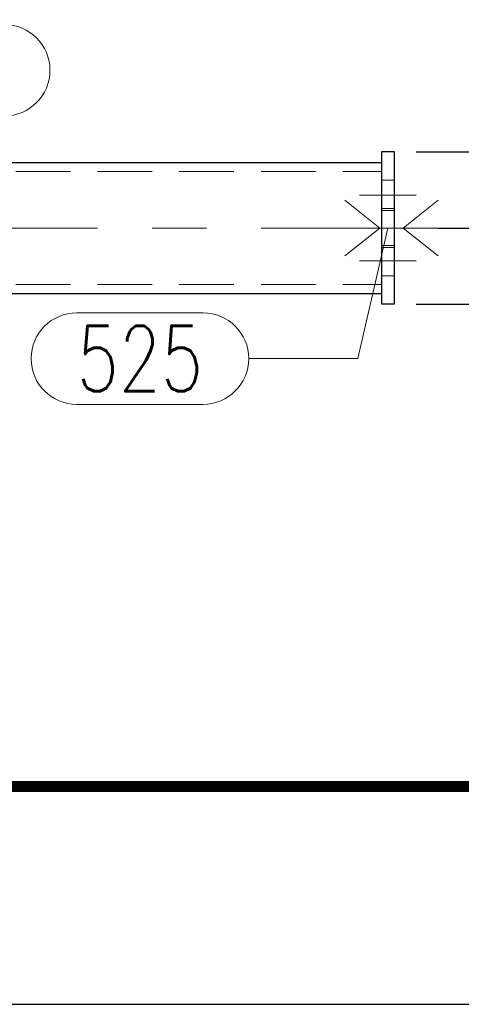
# Model space of a CAD drawing. Header units: millimetres. Extents: x -870 to -358, y 12812 to 13184.
# Tile 11 of 32: x -729 to -709, y 12812 to 12857. Entities that reach past the tile are written whole.
import ezdxf

# ---------------------------------------------------------------- set-up
doc = ezdxf.new("R2010")
doc.units = ezdxf.units.MM
doc.header["$LTSCALE"] = 10
doc.linetypes.add('HIDDEN', pattern=[0.375, 0.25, -0.125])
doc.linetypes.add('MITTE', pattern=[2, 1.25, -0.25, 0.25, -0.25])
doc.layers.get('Defpoints').update_dxf_attribs({"color": 1})
doc.layers.add('_FORMATKA', color=8, linetype='Continuous', plot=False)
for name, color, linetype, lineweight in [('_RAMKA', 7, 'Continuous', 35), ('PS_Bolt', 4, 'Continuous', 13), ('PS_DIM', 4, 'Continuous', 13), ('PS_Hidden', 2, 'HIDDEN', 9), ('PS_Mid', 5, 'MITTE', 15), ('PS_Plate', 35, 'Continuous', 30), ('PS_Pos', 1, 'Continuous', 15), ('PS_Shape', 161, 'Continuous', 30), ('PS_SOLID', 7, 'Continuous', 30)]:
    doc.layers.add(name, color=color, linetype=linetype, lineweight=lineweight)
doc.styles.add('simplex', font='simplex.shx', dxfattribs={"width": 0.75})
doc.dimstyles.new('1_10_PRZ', dxfattribs={"dimtxt": 2, "dimasz": 1, "dimexe": 2, "dimexo": 5, "dimgap": 1, "dimtad": 1, "dimdec": 0, "dimlfac": 10, "dimtxsty": 'simplex', "dimblk": 'dimznak', "dimcen": 2, "dimse1": 1, "dimse2": 1, "dimclrt": 3, "dimadec": 1, "dimazin": 0, "dimtfac": 1, "dimtdec": 0, "dimtix": 1, "dimtmove": 2, "dimatfit": 3, "dimldrblk": 'dim-grot', "dimfxl": 1, "dimarcsym": 0})
doc.dimstyles.new('1_10_SC', dxfattribs={"dimtxt": 2, "dimasz": 1, "dimexe": 1, "dimexo": 1, "dimgap": 1, "dimtad": 1, "dimdec": 0, "dimlfac": 10, "dimtxsty": 'simplex', "dimblk": 'dimznak', "dimcen": 2, "dimclrd": 256, "dimclre": 256, "dimclrt": 3, "dimadec": 1, "dimazin": 0, "dimtfac": 1, "dimtdec": 0, "dimtix": 1, "dimtmove": 2, "dimatfit": 3, "dimldrblk": 'dim-grot', "dimfxl": 1, "dimarcsym": 0})

# ---------------------------------------------------------------- blocks, each defined once
blk = doc.blocks.new('dimznak')
at = {"color": 0}
for points in [[(0, 2), (0, -2)], [(-2, 0), (2, 0)]]:
    blk.add_lwpolyline(points, dxfattribs=at)
at = {"color": 2}
blk.add_lwpolyline([(1, 1), (-1, -1)], dxfattribs=at)
blk = doc.blocks.new('*D84')
at = {"layer": 'Defpoints', "color": 0, "transparency": 16777216}
for p in [(-711.575, 12850.743), (-710.575, 12847.243), (-703.575, 12847.243)]:
    blk.add_point(p, dxfattribs=at)
at = {"layer": 'PS_DIM', "lineweight": -2, "transparency": 16777216}
for p, q in [((-703.575, 12851.743), (-703.575, 12852.743)), ((-710.575, 12850.743), (-702.575, 12850.743)), ((-703.575, 12850.743), (-703.575, 12847.243)), ((-709.575, 12847.243), (-702.575, 12847.243)), ((-703.575, 12846.243), (-703.575, 12845.243))]:
    blk.add_line(p, q, dxfattribs=at)
for p, rotation in [((-703.575, 12850.743), 270), ((-703.575, 12847.243), 90)]:
    blk.add_blockref('dimznak', p, dxfattribs=dict(at, rotation=rotation))
at = {"layer": 'PS_DIM', "color": 3, "transparency": 16777216, "insert": (-705.575, 12848.993), "char_height": 2, "attachment_point": 5, "rotation": 90, "style": 'simplex'}
blk.add_mtext('35', dxfattribs=at)
blk = doc.blocks.new('dim-grot')
blk.add_hatch(color=256).paths.add_polyline_path([(0, 0), (-2, 0.5), (-2, -0.5)])
blk.add_lwpolyline([(0, 0), (-2, 0.5), (-2, -0.5), (0, 0)])
blk = doc.blocks.new('*D85')
at = {"layer": 'Defpoints', "color": 0, "transparency": 16777216}
for p in [(-710.575, 12847.243), (-711.575, 12843.743), (-703.575, 12843.743)]:
    blk.add_point(p, dxfattribs=at)
at = {"layer": 'PS_DIM', "lineweight": -2, "transparency": 16777216}
for p, q in [((-703.575, 12848.243), (-703.575, 12849.243)), ((-709.575, 12847.243), (-702.575, 12847.243)), ((-703.575, 12847.243), (-703.575, 12843.743)), ((-710.575, 12843.743), (-702.575, 12843.743)), ((-703.575, 12842.743), (-703.575, 12841.743))]:
    blk.add_line(p, q, dxfattribs=at)
for p, rotation in [((-703.575, 12847.243), 270), ((-703.575, 12843.743), 90)]:
    blk.add_blockref('dimznak', p, dxfattribs=dict(at, rotation=rotation))
at = {"layer": 'PS_DIM', "color": 3, "transparency": 16777216, "insert": (-705.575, 12845.493), "char_height": 2, "attachment_point": 5, "rotation": 90, "style": 'simplex'}
blk.add_mtext('35', dxfattribs=at)
blk = doc.blocks.new('*D86')
at = {"layer": 'Defpoints', "color": 0, "transparency": 16777216}
for p in [(-712.175, 12844.243), (-698.253, 12844.243), (-712.175, 12843.743)]:
    blk.add_point(p, dxfattribs=at)
at = {"layer": 'PS_DIM', "color": 0, "lineweight": -2, "transparency": 16777216}
for p, q in [((-698.253, 12845.243), (-698.253, 12846.243)), ((-698.253, 12843.743), (-698.253, 12844.243)), ((-698.253, 12842.743), (-698.253, 12841.743))]:
    blk.add_line(p, q, dxfattribs=at)
for p, rotation in [((-698.253, 12844.243), 270), ((-698.253, 12843.743), 90)]:
    blk.add_blockref('dimznak', p, dxfattribs=dict(at, rotation=rotation))
at = {"layer": 'PS_DIM', "color": 3, "transparency": 16777216, "insert": (-700.253, 12842.329), "char_height": 2, "attachment_point": 5, "rotation": 90, "style": 'simplex'}
blk.add_mtext('5', dxfattribs=at)
blk = doc.blocks.new('*D87')
at = {"layer": 'Defpoints', "color": 0, "transparency": 16777216}
for p in [(-712.175, 12850.243), (-698.253, 12850.243), (-712.175, 12844.243)]:
    blk.add_point(p, dxfattribs=at)
at = {"layer": 'PS_DIM', "color": 0, "lineweight": -2, "transparency": 16777216}
blk.add_line((-698.253, 12845.243), (-698.253, 12849.243), dxfattribs=at)
for p, rotation in [((-698.253, 12850.243), 90), ((-698.253, 12844.243), 270)]:
    blk.add_blockref('dimznak', p, dxfattribs=dict(at, rotation=rotation))
at = {"layer": 'PS_DIM', "color": 3, "transparency": 16777216, "insert": (-700.253, 12847.243), "char_height": 2, "attachment_point": 5, "rotation": 90, "style": 'simplex'}
blk.add_mtext('60', dxfattribs=at)
blk = doc.blocks.new('*D88')
at = {"layer": 'Defpoints', "color": 0, "transparency": 16777216}
for p in [(-712.175, 12850.743), (-698.253, 12850.743), (-712.175, 12850.243)]:
    blk.add_point(p, dxfattribs=at)
at = {"layer": 'PS_DIM', "color": 0, "lineweight": -2, "transparency": 16777216}
for p, q in [((-698.253, 12851.743), (-698.253, 12852.743)), ((-698.253, 12850.243), (-698.253, 12850.743)), ((-698.253, 12849.243), (-698.253, 12848.243))]:
    blk.add_line(p, q, dxfattribs=at)
for p, rotation in [((-698.253, 12850.743), 270), ((-698.253, 12850.243), 90)]:
    blk.add_blockref('dimznak', p, dxfattribs=dict(at, rotation=rotation))
at = {"layer": 'PS_DIM', "color": 3, "transparency": 16777216, "insert": (-700.253, 12852.352), "char_height": 2, "attachment_point": 5, "rotation": 90, "style": 'simplex'}
blk.add_mtext('5', dxfattribs=at)
blk = doc.blocks.new('*U131')
at = {"layer": '_FORMATKA', "lineweight": -3}
blk.add_lwpolyline([(-500, 0), (0, 0), (0, 297), (-500, 297)], close=True, dxfattribs=at)
at = {"layer": '_RAMKA', "lineweight": -3, "const_width": 0.5}
blk.add_lwpolyline([(-470, 10), (-10, 10), (-10, 287), (-470, 287)], close=True, dxfattribs=at)
blk = doc.blocks.new('*X177')
at = {"color": 3, "linetype": 'Continuous'}
for p, q in [((-713.85, 12848.523), (-712.25, 12847.243)), ((-709.575, 12848.523), (-711.175, 12847.243)), ((-712.25, 12847.243), (-713.85, 12845.963)), ((-709.575, 12847.243), (-713.85, 12847.243)), ((-711.175, 12847.243), (-709.575, 12845.963))]:
    blk.add_line(p, q, dxfattribs=at)
blk = doc.blocks.new('*X178')
at = {"color": 3, "linetype": 'Continuous'}
for p, q in [((-713.85, 12848.523), (-712.25, 12847.243)), ((-709.575, 12848.523), (-711.175, 12847.243)), ((-712.25, 12847.243), (-713.85, 12845.963)), ((-709.575, 12847.243), (-713.85, 12847.243)), ((-711.175, 12847.243), (-709.575, 12845.963))]:
    blk.add_line(p, q, dxfattribs=at)
blk = doc.blocks.new('*X184')
at = {"layer": 'PS_Hidden', "color": 2, "linetype": 'HIDDEN'}
for p, q in [((-711.575, 12849.443), (-712.175, 12849.443)), ((-712.175, 12848.143), (-711.575, 12848.143)), ((-711.575, 12848.043), (-712.175, 12848.043)), ((-711.575, 12846.443), (-712.175, 12846.443)), ((-712.175, 12846.343), (-711.575, 12846.343)), ((-711.575, 12845.043), (-712.175, 12845.043))]:
    blk.add_line(p, q, dxfattribs=at)
at = {"layer": 'PS_Mid', "color": 5, "linetype": 'MITTE'}
for p, q in [((-713.175, 12848.743), (-710.575, 12848.743)), ((-710.575, 12847.243), (-713.175, 12847.243)), ((-710.575, 12847.243), (-713.175, 12847.243)), ((-713.175, 12845.743), (-710.575, 12845.743))]:
    blk.add_line(p, q, dxfattribs=at)
at = {"layer": 'PS_SOLID', "color": 7, "linetype": 'Continuous'}
for p, q in [((-712.175, 12850.743), (-712.175, 12843.743)), ((-711.575, 12850.743), (-712.175, 12850.743)), ((-711.575, 12843.743), (-711.575, 12850.743)), ((-711.575, 12843.743), (-712.175, 12843.743))]:
    blk.add_line(p, q, dxfattribs=at)
blk = doc.blocks.new('*X186')
at = {"color": 1}
for p, q in [((-735.265, 12856.582), (-729.48, 12856.582)), ((-743.751, 12847.643), (-742.365, 12854.482)), ((-742.365, 12854.482), (-737.365, 12854.482)), ((-735.265, 12852.382), (-729.48, 12852.382))]:
    blk.add_line(p, q, dxfattribs=at)
for centre, start, end in [((-735.265, 12854.482), 90, 270), ((-729.48, 12854.482), 270, 90)]:
    blk.add_arc(centre, 2.1, start, end, dxfattribs=at)
at = {"color": 30, "style": 'simplex', "width": 0.75}
blk.add_text('525', height=3, dxfattribs=at).set_placement((-735.265, 12852.982))
blk = doc.blocks.new('*X187')
at = {"color": 1}
for p, q in [((-711.875, 12847.243), (-713.26, 12841.249)), ((-726.145, 12843.349), (-720.36, 12843.349)), ((-718.26, 12841.249), (-713.26, 12841.249)), ((-726.145, 12839.149), (-720.36, 12839.149))]:
    blk.add_line(p, q, dxfattribs=at)
for centre, start, end in [((-726.145, 12841.249), 90, 270), ((-720.36, 12841.249), 270, 90)]:
    blk.add_arc(centre, 2.1, start, end, dxfattribs=at)
at = {"color": 30, "style": 'simplex', "width": 0.75}
blk.add_text('525', height=3, dxfattribs=at).set_placement((-726.145, 12839.749))
blk = doc.blocks.new('*X256')
at = {"layer": 'PS_Hidden', "color": 2, "linetype": 'HIDDEN'}
for p, q in [((-777.695, 12849.843), (-712.175, 12849.843)), ((-711.575, 12849.443), (-712.175, 12849.443)), ((-712.175, 12848.143), (-711.575, 12848.143)), ((-711.575, 12848.043), (-712.175, 12848.043)), ((-711.575, 12846.443), (-712.175, 12846.443)), ((-712.175, 12846.343), (-711.575, 12846.343)), ((-711.575, 12845.043), (-712.175, 12845.043)), ((-777.695, 12844.643), (-712.175, 12844.643))]:
    blk.add_line(p, q, dxfattribs=at)
at = {"layer": 'PS_Mid', "color": 5, "linetype": 'MITTE'}
for p, q in [((-713.175, 12848.743), (-710.575, 12848.743)), ((-777.695, 12847.243), (-707.175, 12847.243)), ((-710.575, 12847.243), (-713.175, 12847.243)), ((-710.575, 12847.243), (-713.175, 12847.243)), ((-713.175, 12845.743), (-710.575, 12845.743))]:
    blk.add_line(p, q, dxfattribs=at)
at = {"layer": 'PS_SOLID', "color": 7, "linetype": 'Continuous'}
for p, q in [((-712.175, 12850.743), (-712.175, 12843.743)), ((-711.575, 12850.743), (-712.175, 12850.743)), ((-711.575, 12843.743), (-711.575, 12850.743)), ((-777.695, 12850.243), (-712.175, 12850.243)), ((-777.695, 12844.243), (-712.175, 12844.243)), ((-711.575, 12843.743), (-712.175, 12843.743))]:
    blk.add_line(p, q, dxfattribs=at)
blk = doc.blocks.new('*X257')
at = {"color": 3, "linetype": 'Continuous'}
for p, q in [((-713.85, 12848.523), (-712.25, 12847.243)), ((-709.575, 12848.523), (-711.175, 12847.243)), ((-712.25, 12847.243), (-713.85, 12845.963)), ((-709.575, 12847.243), (-713.85, 12847.243)), ((-711.175, 12847.243), (-709.575, 12845.963))]:
    blk.add_line(p, q, dxfattribs=at)
blk = doc.blocks.new('*X260')
at = {"color": 3, "linetype": 'Continuous'}
for p, q in [((-713.85, 12848.523), (-712.25, 12847.243)), ((-709.575, 12848.523), (-711.175, 12847.243)), ((-712.25, 12847.243), (-713.85, 12845.963)), ((-709.575, 12847.243), (-713.85, 12847.243)), ((-711.175, 12847.243), (-709.575, 12845.963))]:
    blk.add_line(p, q, dxfattribs=at)

msp = doc.modelspace()

# ---------------------------------------------------------------- block references
at = {"layer": 'PS_Bolt', "color": 3}
for name in ['*X177', '*X178', '*X257', '*X260']:
    msp.add_blockref(name, (0, 0), dxfattribs=at)
at = {"layer": 'PS_DIM'}
msp.add_blockref('*U131', (-364.022, 12811.61), dxfattribs=at)
at = {"layer": 'PS_Plate'}
msp.add_blockref('*X184', (0, 0), dxfattribs=at)
at = {"layer": 'PS_Pos'}
for name in ['*X186', '*X187']:
    msp.add_blockref(name, (0, 0), dxfattribs=at)
at = {"layer": 'PS_Shape', "color": 20}
msp.add_blockref('*X256', (0, 0), dxfattribs=at)

# ---------------------------------------------------------------- dimensions: what is measured, and where the dimension line sits
at = {"layer": 'PS_DIM'}
for base, p1, p2, picture, middle in [((-698.253, 12850.743), (-712.175, 12850.243), (-712.175, 12850.743), '*D88', (-700.253, 12852.352)), ((-698.253, 12844.243), (-712.175, 12843.743), (-712.175, 12844.243), '*D86', (-700.253, 12842.329))]:
    dim = msp.add_linear_dim(base=base, p1=p1, p2=p2, angle=90, dimstyle='1_10_PRZ', dxfattribs=at)
    dim.commit()
    dim.dimension.update_dxf_attribs({"geometry": picture, "text_midpoint": middle, "dimtype": 128})
for base, p1, p2, dimstyle, picture, middle in [((-703.575, 12847.243), (-711.575, 12850.743), (-710.575, 12847.243), '1_10_SC', '*D84', (-705.575, 12848.993)), ((-698.253, 12850.243), (-712.175, 12844.243), (-712.175, 12850.243), '1_10_PRZ', '*D87', (-700.253, 12847.243)), ((-703.575, 12843.743), (-710.575, 12847.243), (-711.575, 12843.743), '1_10_SC', '*D85', (-705.575, 12845.493))]:
    dim = msp.add_linear_dim(base=base, p1=p1, p2=p2, angle=90, dimstyle=dimstyle, dxfattribs=at)
    dim.commit()
    dim.dimension.update_dxf_attribs({"geometry": picture, "text_midpoint": middle})

doc.saveas('drawing.dxf')
